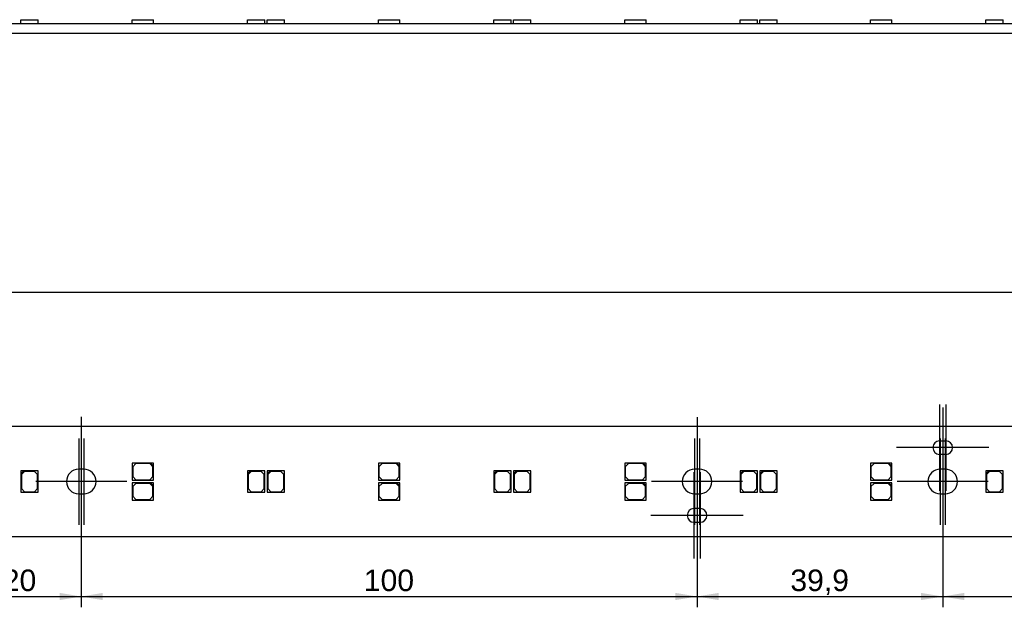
# Model space of a CAD drawing. Header units: millimetres. Extents: x 25 to 1167, y 11 to 816.
# Tile 3 of 10: x 185 to 345, y 308 to 404. Entities that reach past the tile are written whole.
import ezdxf
from ezdxf.enums import TextEntityAlignment as Align
from ezdxf.lldxf.tags import DXFTag

# ---------------------------------------------------------------- set-up
doc = ezdxf.new("R2010")
doc.units = ezdxf.units.MM
doc.layers.add('Default', color=7, linetype='Continuous')
doc.layers.add('LINLED_1120X18MM', color=7, linetype='Continuous')
doc.styles.add('SEACAD_Arial', font='arial.ttf')
tags = doc.linetypes.add('CENTER2', pattern=[28.575, 19.05, -3.175, 3.175, -3.175]).pattern_tags.tags
tags[10:11] = [DXFTag(74, 4), DXFTag(75, 0), DXFTag(340, '0'), DXFTag(46, 0.0), DXFTag(50, 0.0), DXFTag(44, 0.0), DXFTag(45, 0.0)]
tags[8:9] = [DXFTag(74, 4), DXFTag(75, 0), DXFTag(340, '0'), DXFTag(46, 0.0), DXFTag(50, 0.0), DXFTag(44, 0.0), DXFTag(45, 0.0)]
tags[6:7] = [DXFTag(74, 4), DXFTag(75, 0), DXFTag(340, '0'), DXFTag(46, 0.0), DXFTag(50, 0.0), DXFTag(44, 0.0), DXFTag(45, 0.0)]
tags[4:5] = [DXFTag(74, 4), DXFTag(75, 0), DXFTag(340, '0'), DXFTag(46, 0.0), DXFTag(50, 0.0), DXFTag(44, 0.0), DXFTag(45, 0.0)]
doc.dimstyles.new('ISO', dxfattribs={"dimtxt": 3.5, "dimasz": 3.5, "dimexe": 1.75, "dimexo": 0, "dimgap": 0.875, "dimtad": 1, "dimtxsty": 'SEACAD_Arial', "dimblk1": '_SE_FILLED', "dimblk2": '_SE_FILLED', "dimsah": 1, "dimcen": 1.75, "dimadec": 0, "dimazin": 0, "dimtfac": 0.5, "dimtdec": 3, "dimtmove": 0, "dimatfit": 3, "dimfxl": 1, "dimarcsym": 0})

# ---------------------------------------------------------------- blocks, each defined once
blk = doc.blocks.new('SEANNOT_GROUP7')
at = {"layer": 'Default', "color": 7, "linetype": 'CENTER2'}
for p, q in [((194.83, 335.8), (194.83, 321.8)), ((201.83, 328.8), (187.83, 328.8))]:
    blk.add_line(p, q, dxfattribs=at)
blk = doc.blocks.new('SEANNOT_GROUP8')
at = {"layer": 'Default', "color": 7, "linetype": 'CENTER2'}
for p, q in [((195.63, 335.8), (195.63, 321.8)), ((202.63, 328.8), (188.63, 328.8))]:
    blk.add_line(p, q, dxfattribs=at)
blk = doc.blocks.new('SEANNOT_GROUP12')
at = {"layer": 'Default', "color": 7, "linetype": 'CENTER2'}
blk.add_line((195.23, 339.28), (195.23, 325.3), dxfattribs=at)
blk = doc.blocks.new('SEANNOT_GROUP13')
at = {"layer": 'Default', "color": 7, "linetype": 'CENTER2'}
for p, q in [((294.83, 335.8), (294.83, 321.8)), ((301.83, 328.8), (287.83, 328.8))]:
    blk.add_line(p, q, dxfattribs=at)
blk = doc.blocks.new('SEANNOT_GROUP14')
at = {"layer": 'Default', "color": 7, "linetype": 'CENTER2'}
for p, q in [((295.63, 335.8), (295.63, 321.8)), ((302.63, 328.8), (288.63, 328.8))]:
    blk.add_line(p, q, dxfattribs=at)
blk = doc.blocks.new('SEANNOT_GROUP15')
at = {"layer": 'Default', "color": 7, "linetype": 'CENTER2'}
for p, q in [((294.73, 330.3), (294.73, 316.3)), ((301.73, 323.3), (287.73, 323.3))]:
    blk.add_line(p, q, dxfattribs=at)
blk = doc.blocks.new('SEANNOT_GROUP16')
at = {"layer": 'Default', "color": 7, "linetype": 'CENTER2'}
for p, q in [((295.73, 330.3), (295.73, 316.3)), ((302.73, 323.3), (288.73, 323.3))]:
    blk.add_line(p, q, dxfattribs=at)
blk = doc.blocks.new('SEANNOT_GROUP17')
at = {"layer": 'Default', "color": 7, "linetype": 'CENTER2'}
for p, q in [((334.73, 335.8), (334.73, 321.8)), ((341.73, 328.8), (327.73, 328.8))]:
    blk.add_line(p, q, dxfattribs=at)
blk = doc.blocks.new('SEANNOT_GROUP18')
at = {"layer": 'Default', "color": 7, "linetype": 'CENTER2'}
for p, q in [((335.53, 335.8), (335.53, 321.8)), ((342.53, 328.8), (328.53, 328.8))]:
    blk.add_line(p, q, dxfattribs=at)
blk = doc.blocks.new('SEANNOT_GROUP19')
at = {"layer": 'Default', "color": 7, "linetype": 'CENTER2'}
for p, q in [((335.63, 341.3), (335.63, 327.3)), ((342.63, 334.3), (328.63, 334.3))]:
    blk.add_line(p, q, dxfattribs=at)
blk = doc.blocks.new('SEANNOT_GROUP20')
at = {"layer": 'Default', "color": 7, "linetype": 'CENTER2'}
for p, q in [((334.63, 341.3), (334.63, 327.3)), ((341.63, 334.3), (327.63, 334.3))]:
    blk.add_line(p, q, dxfattribs=at)
blk = doc.blocks.new('SEANNOT_GROUP66')
at = {"layer": 'Default', "color": 7, "linetype": 'CENTER2'}
blk.add_line((335.13, 340.8), (335.13, 325.59), dxfattribs=at)
blk = doc.blocks.new('SEANNOT_GROUP67')
at = {"layer": 'Default', "color": 7, "linetype": 'CENTER2'}
blk.add_line((295.23, 339.26), (295.23, 320.9), dxfattribs=at)
blk = doc.blocks.new('SE')
at = {"layer": 'LINLED_1120X18MM', "color": 7, "linetype": 'Continuous'}
for p, q in [((117.73, 337.8), (512.63, 337.8)), ((334.63, 335.4), (335.63, 335.4)), ((335.63, 333.2), (334.63, 333.2)), ((206.48, 331.8), (203.48, 331.8)), ((203.48, 331.8), (203.48, 329)), ((204.08, 331.7), (203.58, 331.2)), ((203.58, 331.2), (203.58, 329.6)), ((206.38, 331.7), (204.08, 331.7)), ((206.88, 331.2), (206.38, 331.7)), ((206.98, 331.8), (206.48, 331.8)), ((206.48, 331.8), (206.98, 331.3)), ((206.88, 329.6), (206.88, 331.2)), ((206.98, 331.3), (206.98, 331.8)), ((206.98, 329), (206.98, 331.3)), ((246.48, 331.8), (243.48, 331.8)), ((243.48, 331.8), (243.48, 329)), ((244.08, 331.7), (243.58, 331.2)), ((243.58, 331.2), (243.58, 329.6)), ((246.38, 331.7), (244.08, 331.7)), ((246.88, 331.2), (246.38, 331.7)), ((246.98, 331.8), (246.48, 331.8)), ((246.48, 331.8), (246.98, 331.3)), ((246.88, 329.6), (246.88, 331.2)), ((246.98, 331.3), (246.98, 331.8)), ((246.98, 329), (246.98, 331.3)), ((286.48, 331.8), (283.48, 331.8)), ((283.48, 331.8), (283.48, 329)), ((284.08, 331.7), (283.58, 331.2)), ((283.58, 331.2), (283.58, 329.6)), ((286.38, 331.7), (284.08, 331.7)), ((286.88, 331.2), (286.38, 331.7)), ((286.98, 331.8), (286.48, 331.8)), ((286.48, 331.8), (286.98, 331.3)), ((286.88, 329.6), (286.88, 331.2)), ((286.98, 331.3), (286.98, 331.8)), ((286.98, 329), (286.98, 331.3)), ((326.38, 331.8), (323.38, 331.8)), ((323.38, 331.8), (323.38, 329)), ((323.98, 331.7), (323.48, 331.2)), ((323.48, 331.2), (323.48, 329.6)), ((326.28, 331.7), (323.98, 331.7)), ((326.78, 331.2), (326.28, 331.7)), ((326.88, 331.8), (326.38, 331.8)), ((326.38, 331.8), (326.88, 331.3)), ((326.78, 329.6), (326.78, 331.2)), ((326.88, 331.3), (326.88, 331.8)), ((326.88, 329), (326.88, 331.3)), ((185.93, 330.55), (185.43, 330.55)), ((185.43, 330.55), (185.43, 330.05)), ((185.43, 330.05), (185.93, 330.55)), ((185.43, 330.05), (185.43, 327.05)), ((186.03, 330.45), (185.53, 329.95)), ((185.53, 329.95), (185.53, 327.65)), ((188.23, 330.55), (185.93, 330.55)), ((187.63, 330.45), (186.03, 330.45)), ((188.13, 329.95), (187.63, 330.45)), ((188.13, 327.65), (188.13, 329.95)), ((188.23, 327.05), (188.23, 330.55)), ((195.63, 330.8), (194.83, 330.8)), ((203.58, 329.6), (204.08, 329.1)), ((206.38, 329.1), (206.88, 329.6)), ((222.73, 330.55), (222.23, 330.55)), ((222.23, 330.55), (222.23, 330.05)), ((222.23, 330.05), (222.73, 330.55)), ((222.23, 330.05), (222.23, 327.05)), ((222.83, 330.45), (222.33, 329.95)), ((222.33, 329.95), (222.33, 327.65)), ((225.03, 330.55), (222.73, 330.55)), ((224.43, 330.45), (222.83, 330.45)), ((224.93, 329.95), (224.43, 330.45)), ((224.93, 327.65), (224.93, 329.95)), ((225.03, 327.05), (225.03, 330.55)), ((225.93, 330.55), (225.43, 330.55)), ((225.43, 330.55), (225.43, 330.05)), ((225.43, 330.05), (225.93, 330.55)), ((225.43, 330.05), (225.43, 327.05)), ((226.03, 330.45), (225.53, 329.95)), ((225.53, 329.95), (225.53, 327.65)), ((228.23, 330.55), (225.93, 330.55)), ((227.63, 330.45), (226.03, 330.45)), ((228.13, 329.95), (227.63, 330.45)), ((228.13, 327.65), (228.13, 329.95)), ((228.23, 327.05), (228.23, 330.55)), ((243.58, 329.6), (244.08, 329.1)), ((246.38, 329.1), (246.88, 329.6)), ((262.73, 330.55), (262.23, 330.55)), ((262.23, 330.55), (262.23, 330.05)), ((262.23, 330.05), (262.73, 330.55)), ((262.23, 330.05), (262.23, 327.05)), ((262.83, 330.45), (262.33, 329.95)), ((262.33, 329.95), (262.33, 327.65)), ((265.03, 330.55), (262.73, 330.55)), ((264.43, 330.45), (262.83, 330.45)), ((264.93, 329.95), (264.43, 330.45)), ((264.93, 327.65), (264.93, 329.95)), ((265.03, 327.05), (265.03, 330.55)), ((265.93, 330.55), (265.43, 330.55)), ((265.43, 330.55), (265.43, 330.05)), ((265.43, 330.05), (265.93, 330.55)), ((265.43, 330.05), (265.43, 327.05)), ((266.03, 330.45), (265.53, 329.95)), ((265.53, 329.95), (265.53, 327.65)), ((268.23, 330.55), (265.93, 330.55)), ((267.63, 330.45), (266.03, 330.45)), ((268.13, 329.95), (267.63, 330.45)), ((268.13, 327.65), (268.13, 329.95)), ((268.23, 327.05), (268.23, 330.55)), ((283.58, 329.6), (284.08, 329.1)), ((286.38, 329.1), (286.88, 329.6)), ((295.63, 330.8), (294.83, 330.8)), ((302.73, 330.55), (302.23, 330.55)), ((302.23, 330.55), (302.23, 330.05)), ((302.23, 330.05), (302.73, 330.55)), ((302.23, 330.05), (302.23, 327.05)), ((302.83, 330.45), (302.33, 329.95)), ((302.33, 329.95), (302.33, 327.65)), ((305.03, 330.55), (302.73, 330.55)), ((304.43, 330.45), (302.83, 330.45)), ((304.93, 329.95), (304.43, 330.45)), ((304.93, 327.65), (304.93, 329.95)), ((305.03, 327.05), (305.03, 330.55)), ((305.93, 330.55), (305.43, 330.55)), ((305.43, 330.55), (305.43, 330.05)), ((305.43, 330.05), (305.93, 330.55)), ((305.43, 330.05), (305.43, 327.05)), ((306.03, 330.45), (305.53, 329.95)), ((305.53, 329.95), (305.53, 327.65)), ((308.23, 330.55), (305.93, 330.55)), ((307.63, 330.45), (306.03, 330.45)), ((308.13, 329.95), (307.63, 330.45)), ((308.13, 327.65), (308.13, 329.95)), ((308.23, 327.05), (308.23, 330.55)), ((323.48, 329.6), (323.98, 329.1)), ((326.28, 329.1), (326.78, 329.6)), ((335.53, 330.8), (334.73, 330.8)), ((342.63, 330.55), (342.13, 330.55)), ((342.13, 330.55), (342.13, 330.05)), ((342.13, 330.05), (342.63, 330.55)), ((342.13, 330.05), (342.13, 327.05)), ((342.73, 330.45), (342.23, 329.95)), ((342.23, 329.95), (342.23, 327.65)), ((344.93, 330.55), (342.63, 330.55)), ((344.33, 330.45), (342.73, 330.45)), ((344.83, 329.95), (344.33, 330.45)), ((344.83, 327.65), (344.83, 329.95)), ((344.93, 327.05), (344.93, 330.55)), ((203.48, 329), (206.98, 329)), ((206.48, 328.6), (203.48, 328.6)), ((203.48, 328.6), (203.48, 325.8)), ((204.08, 328.5), (203.58, 328)), ((203.58, 328), (203.58, 326.4)), ((204.08, 329.1), (206.38, 329.1)), ((206.38, 328.5), (204.08, 328.5)), ((206.88, 328), (206.38, 328.5)), ((206.98, 328.6), (206.48, 328.6)), ((206.48, 328.6), (206.98, 328.1)), ((206.88, 326.4), (206.88, 328)), ((206.98, 328.1), (206.98, 328.6)), ((206.98, 325.8), (206.98, 328.1)), ((243.48, 329), (246.98, 329)), ((246.48, 328.6), (243.48, 328.6)), ((243.48, 328.6), (243.48, 325.8)), ((244.08, 328.5), (243.58, 328)), ((243.58, 328), (243.58, 326.4)), ((244.08, 329.1), (246.38, 329.1)), ((246.38, 328.5), (244.08, 328.5)), ((246.88, 328), (246.38, 328.5)), ((246.98, 328.6), (246.48, 328.6)), ((246.48, 328.6), (246.98, 328.1)), ((246.88, 326.4), (246.88, 328)), ((246.98, 328.1), (246.98, 328.6)), ((246.98, 325.8), (246.98, 328.1)), ((283.48, 329), (286.98, 329)), ((286.48, 328.6), (283.48, 328.6)), ((283.48, 328.6), (283.48, 325.8)), ((284.08, 328.5), (283.58, 328)), ((283.58, 328), (283.58, 326.4)), ((284.08, 329.1), (286.38, 329.1)), ((286.38, 328.5), (284.08, 328.5)), ((286.88, 328), (286.38, 328.5)), ((286.98, 328.6), (286.48, 328.6)), ((286.48, 328.6), (286.98, 328.1)), ((286.88, 326.4), (286.88, 328)), ((286.98, 328.1), (286.98, 328.6)), ((286.98, 325.8), (286.98, 328.1)), ((323.38, 329), (326.88, 329)), ((326.38, 328.6), (323.38, 328.6)), ((323.38, 328.6), (323.38, 325.8)), ((323.98, 328.5), (323.48, 328)), ((323.48, 328), (323.48, 326.4)), ((323.98, 329.1), (326.28, 329.1)), ((326.28, 328.5), (323.98, 328.5)), ((326.78, 328), (326.28, 328.5)), ((326.88, 328.6), (326.38, 328.6)), ((326.38, 328.6), (326.88, 328.1)), ((326.78, 326.4), (326.78, 328)), ((326.88, 328.1), (326.88, 328.6)), ((326.88, 325.8), (326.88, 328.1)), ((185.43, 327.05), (188.23, 327.05)), ((185.53, 327.65), (186.03, 327.15)), ((186.03, 327.15), (187.63, 327.15)), ((187.63, 327.15), (188.13, 327.65)), ((194.83, 326.8), (195.63, 326.8)), ((203.58, 326.4), (204.08, 325.9)), ((206.38, 325.9), (206.88, 326.4)), ((222.23, 327.05), (225.03, 327.05)), ((222.33, 327.65), (222.83, 327.15)), ((222.83, 327.15), (224.43, 327.15)), ((224.43, 327.15), (224.93, 327.65)), ((225.43, 327.05), (228.23, 327.05)), ((225.53, 327.65), (226.03, 327.15)), ((226.03, 327.15), (227.63, 327.15)), ((227.63, 327.15), (228.13, 327.65)), ((243.58, 326.4), (244.08, 325.9)), ((246.38, 325.9), (246.88, 326.4)), ((262.23, 327.05), (265.03, 327.05)), ((262.33, 327.65), (262.83, 327.15)), ((262.83, 327.15), (264.43, 327.15)), ((264.43, 327.15), (264.93, 327.65)), ((265.43, 327.05), (268.23, 327.05)), ((265.53, 327.65), (266.03, 327.15)), ((266.03, 327.15), (267.63, 327.15)), ((267.63, 327.15), (268.13, 327.65)), ((283.58, 326.4), (284.08, 325.9)), ((286.38, 325.9), (286.88, 326.4)), ((294.83, 326.8), (295.63, 326.8)), ((302.23, 327.05), (305.03, 327.05)), ((302.33, 327.65), (302.83, 327.15)), ((302.83, 327.15), (304.43, 327.15)), ((304.43, 327.15), (304.93, 327.65)), ((305.43, 327.05), (308.23, 327.05)), ((305.53, 327.65), (306.03, 327.15)), ((306.03, 327.15), (307.63, 327.15)), ((307.63, 327.15), (308.13, 327.65)), ((323.48, 326.4), (323.98, 325.9)), ((326.28, 325.9), (326.78, 326.4)), ((334.73, 326.8), (335.53, 326.8)), ((342.13, 327.05), (344.93, 327.05)), ((342.23, 327.65), (342.73, 327.15)), ((342.73, 327.15), (344.33, 327.15)), ((344.33, 327.15), (344.83, 327.65)), ((203.48, 325.8), (206.98, 325.8)), ((204.08, 325.9), (206.38, 325.9)), ((243.48, 325.8), (246.98, 325.8)), ((244.08, 325.9), (246.38, 325.9)), ((283.48, 325.8), (286.98, 325.8)), ((284.08, 325.9), (286.38, 325.9)), ((323.38, 325.8), (326.88, 325.8)), ((323.98, 325.9), (326.28, 325.9)), ((295.73, 324.4), (294.73, 324.4)), ((294.73, 322.2), (295.73, 322.2)), ((512.63, 319.8), (117.73, 319.8))]:
    blk.add_line(p, q, dxfattribs=at)
for centre, radius, start, end in [((334.63, 334.3), 1.1, 90, 270), ((335.63, 334.3), 1.1, 270, 90), ((194.83, 328.8), 2, 90, 270), ((195.63, 328.8), 2, 270, 90), ((294.83, 328.8), 2, 90, 270), ((295.63, 328.8), 2, 270, 90), ((334.73, 328.8), 2, 90, 270), ((335.53, 328.8), 2, 270, 90), ((294.73, 323.3), 1.1, 90, 270), ((295.73, 323.3), 1.1, 270, 90)]:
    blk.add_arc(centre, radius, start, end, dxfattribs=at)
blk = doc.blocks.new('SE1')
at = {"layer": 'LINLED_1120X18MM', "color": 7, "linetype": 'Continuous'}
for p, q in [((512.63, 403.09), (117.73, 403.09)), ((185.43, 403.74), (188.23, 403.74)), ((185.43, 403.09), (185.43, 403.74)), ((188.23, 403.09), (188.23, 403.74)), ((203.48, 403.74), (206.98, 403.74)), ((203.48, 403.09), (203.48, 403.74)), ((206.98, 403.09), (206.98, 403.74)), ((222.23, 403.74), (225.03, 403.74)), ((222.23, 403.09), (222.23, 403.74)), ((225.03, 403.09), (225.03, 403.74)), ((225.43, 403.74), (228.23, 403.74)), ((225.43, 403.09), (225.43, 403.74)), ((228.23, 403.09), (228.23, 403.74)), ((243.48, 403.74), (246.98, 403.74)), ((243.48, 403.09), (243.48, 403.74)), ((246.98, 403.09), (246.98, 403.74)), ((262.23, 403.74), (265.03, 403.74)), ((262.23, 403.09), (262.23, 403.74)), ((265.03, 403.09), (265.03, 403.74)), ((265.43, 403.74), (268.23, 403.74)), ((265.43, 403.09), (265.43, 403.74)), ((268.23, 403.09), (268.23, 403.74)), ((283.48, 403.74), (286.98, 403.74)), ((283.48, 403.09), (283.48, 403.74)), ((286.98, 403.09), (286.98, 403.74)), ((302.23, 403.74), (305.03, 403.74)), ((302.23, 403.09), (302.23, 403.74)), ((305.03, 403.09), (305.03, 403.74)), ((305.43, 403.74), (308.23, 403.74)), ((305.43, 403.09), (305.43, 403.74)), ((308.23, 403.09), (308.23, 403.74)), ((323.38, 403.74), (326.88, 403.74)), ((323.38, 403.09), (323.38, 403.74)), ((326.88, 403.09), (326.88, 403.74)), ((342.13, 403.74), (344.93, 403.74)), ((342.13, 403.09), (342.13, 403.74)), ((344.93, 403.09), (344.93, 403.74)), ((512.63, 401.49), (117.73, 401.49))]:
    blk.add_line(p, q, dxfattribs=at)
blk = doc.blocks.new('DMBLK4')
at = {"layer": 'Default', "linetype": 'Continuous'}
for points in [[(38.93, 360.07), (35.43, 359.49), (38.93, 358.91)], [(1151.23, 360.07), (1151.23, 358.91), (1154.73, 359.49)]]:
    blk.add_hatch(color=7, dxfattribs=at).paths.add_polyline_path(points)
at = {"layer": 'Default', "color": 7, "linetype": 'Continuous'}
for p, q in [((35.43, 334.8), (35.43, 361.24)), ((1154.73, 334.8), (1154.73, 361.24)), ((1154.73, 359.49), (35.43, 359.49))]:
    blk.add_line(p, q, dxfattribs=at)
at = {"layer": 'Default', "color": 7, "linetype": 'Continuous', "style": 'SEACAD_Arial'}
blk.add_text('1119,3', height=3.5, dxfattribs=at).set_placement((587.55, 363.87), align=Align.TOP_LEFT)
blk = doc.blocks.new('_SE_FILLED')
at = {"color": 0}
blk.add_line((0, 0), (-1, 0), dxfattribs=at)
blk.add_solid([(0, 0), (-1, -0.1665), (-1, 0.1665), (0, 0)], dxfattribs=at)
blk = doc.blocks.new('DMBLK9')
at = {"layer": 'Default', "linetype": 'Continuous'}
for points in [[(178.73, 309.56), (178.73, 310.73), (175.23, 310.14)], [(191.73, 309.56), (195.23, 310.14), (191.73, 310.73)]]:
    blk.add_hatch(color=7, dxfattribs=at).paths.add_polyline_path(points)
at = {"layer": 'Default', "color": 7, "linetype": 'Continuous'}
for p, q in [((175.23, 328.8), (175.23, 308.39)), ((195.23, 326.8), (195.23, 308.39)), ((175.23, 310.14), (195.23, 310.14))]:
    blk.add_line(p, q, dxfattribs=at)
at = {"layer": 'Default', "color": 7, "linetype": 'Continuous', "style": 'SEACAD_Arial'}
blk.add_text('20', height=3.5, dxfattribs=at).set_placement((182.49, 314.52), align=Align.TOP_LEFT)
blk = doc.blocks.new('DMBLK10')
at = {"layer": 'Default', "linetype": 'Continuous'}
for points in [[(198.73, 309.56), (198.73, 310.73), (195.23, 310.14)], [(291.73, 309.56), (295.23, 310.14), (291.73, 310.73)]]:
    blk.add_hatch(color=7, dxfattribs=at).paths.add_polyline_path(points)
at = {"layer": 'Default', "color": 7, "linetype": 'Continuous'}
for p, q in [((195.23, 326.8), (195.23, 308.39)), ((295.23, 326.8), (295.23, 308.39)), ((195.23, 310.14), (295.23, 310.14))]:
    blk.add_line(p, q, dxfattribs=at)
at = {"layer": 'Default', "color": 7, "linetype": 'Continuous', "style": 'SEACAD_Arial'}
blk.add_text('100', height=3.5, dxfattribs=at).set_placement((241.12, 314.52), align=Align.TOP_LEFT)
blk = doc.blocks.new('DMBLK11')
at = {"layer": 'Default', "linetype": 'Continuous'}
for points in [[(298.73, 309.56), (298.73, 310.73), (295.23, 310.14)], [(331.63, 309.56), (335.13, 310.14), (331.63, 310.73)]]:
    blk.add_hatch(color=7, dxfattribs=at).paths.add_polyline_path(points)
at = {"layer": 'Default', "color": 7, "linetype": 'Continuous'}
for p, q in [((295.23, 326.8), (295.23, 308.39)), ((335.13, 326.8), (335.13, 308.39)), ((295.23, 310.14), (335.13, 310.14))]:
    blk.add_line(p, q, dxfattribs=at)
at = {"layer": 'Default', "color": 7, "linetype": 'Continuous', "style": 'SEACAD_Arial'}
blk.add_text('39,9', height=3.5, dxfattribs=at).set_placement((310.39, 314.52), align=Align.TOP_LEFT)
blk = doc.blocks.new('DMBLK12')
at = {"layer": 'Default', "linetype": 'Continuous'}
for points in [[(338.63, 309.56), (338.63, 310.73), (335.13, 310.14)], [(431.63, 309.56), (435.13, 310.14), (431.63, 310.73)]]:
    blk.add_hatch(color=7, dxfattribs=at).paths.add_polyline_path(points)
at = {"layer": 'Default', "color": 7, "linetype": 'Continuous'}
for p, q in [((335.13, 326.8), (335.13, 308.39)), ((435.13, 326.8), (435.13, 308.39)), ((335.13, 310.14), (435.13, 310.14))]:
    blk.add_line(p, q, dxfattribs=at)
at = {"layer": 'Default', "color": 7, "linetype": 'Continuous', "style": 'SEACAD_Arial'}
blk.add_text('100', height=3.5, dxfattribs=at).set_placement((381.02, 314.52), align=Align.TOP_LEFT)

msp = doc.modelspace()

# ---------------------------------------------------------------- block references
at = {"layer": 'Default'}
for name in ['SE1', 'SEANNOT_GROUP20', 'SEANNOT_GROUP19', 'SEANNOT_GROUP66', 'SEANNOT_GROUP12', 'SEANNOT_GROUP67', 'SE', 'SEANNOT_GROUP7', 'SEANNOT_GROUP8', 'SEANNOT_GROUP13', 'SEANNOT_GROUP14', 'SEANNOT_GROUP17', 'SEANNOT_GROUP18', 'SEANNOT_GROUP15', 'SEANNOT_GROUP16']:
    msp.add_blockref(name, (0, 0), dxfattribs=at)

# ---------------------------------------------------------------- dimensions: what is measured, and where the dimension line sits
at = {"layer": 'Default', "color": 7, "linetype": 'Continuous'}
for base, p1, p2, picture, middle in [((35.433, 359.491), (1154.733, 322.797), (35.433, 334.797), 'DMBLK4', (595.083, 359.491)), ((195.233, 310.144), (175.233, 328.797), (195.233, 326.797), 'DMBLK9', (185.233, 310.144))]:
    dim = msp.add_linear_dim(base=base, p1=p1, p2=p2, text='\\A1;<>', dimstyle='ISO', dxfattribs=at)
    dim.commit()
    dim.dimension.update_dxf_attribs({"geometry": picture, "text_midpoint": middle, "dimtype": 160})
for base, p1, p2, picture, middle in [((195.233, 310.144), (195.233, 326.797), (295.233, 326.797), 'DMBLK10', (245.233, 310.144)), ((295.233, 310.144), (295.233, 326.797), (335.133, 326.797), 'DMBLK11', (315.183, 310.144)), ((335.133, 310.144), (335.133, 326.797), (435.133, 326.797), 'DMBLK12', (385.133, 310.144))]:
    dim = msp.add_linear_dim(base=base, p1=p1, p2=p2, angle=0, text='\\A1;<>', dimstyle='ISO', dxfattribs=at)
    dim.commit()
    dim.dimension.update_dxf_attribs({"geometry": picture, "text_midpoint": middle, "dimtype": 161})

doc.saveas('drawing.dxf')
